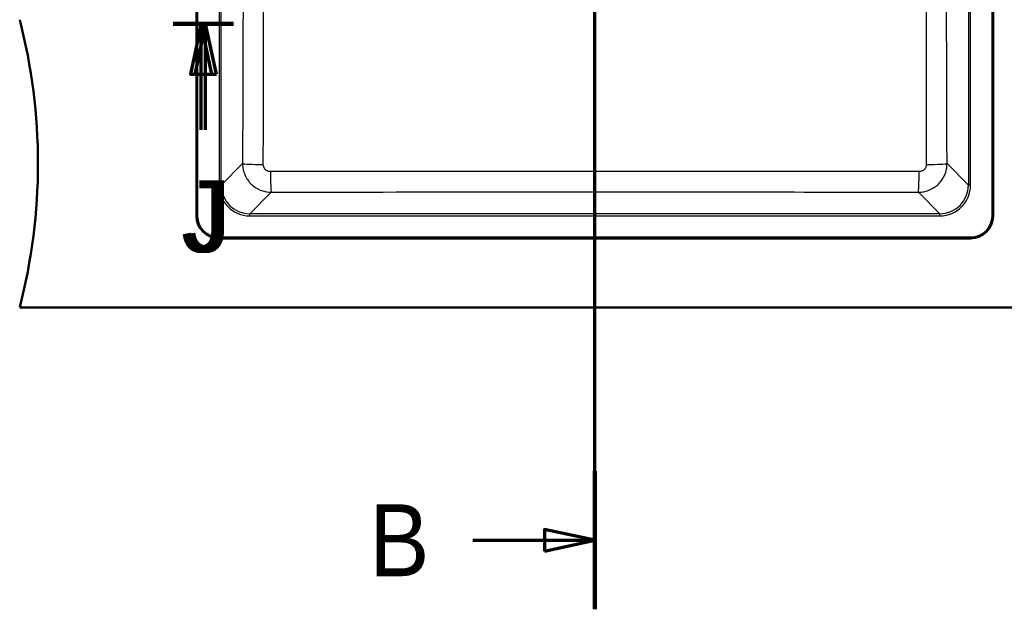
# Model space of a CAD drawing. Header units: millimetres. Extents: x 100 to 2000, y 93 to 4053.
# Tile 18 of 24: x 667 to 1352, y 3045 to 3455. Entities that reach past the tile are written whole.
import ezdxf

# ---------------------------------------------------------------- set-up
doc = ezdxf.new("R2010")
doc.units = ezdxf.units.MM
doc.header["$LTSCALE"] = 10
for name, color, linetype, lineweight in [('Section View Lines(ISO)', 7, 'Continuous', 70), ('Visible Edges(ISO)', 7, 'Continuous', 50), ('Visible Tangent Edges(ISO)', 7, 'Continuous', 25)]:
    doc.layers.add(name, color=color, linetype=linetype, lineweight=lineweight)
doc.styles.add('Text__5.0mm', font='arial.ttf', dxfattribs={"width": 0.9})

# ---------------------------------------------------------------- blocks, each defined once
blk = doc.blocks.new('2dTransSection1')
at = {"layer": 'Section View Lines(ISO)', "linetype": 'Continuous'}
for p, q in [((106.675, 304.508), (106.675, 405.317)), ((106.675, 400.516), (103.175, 401.266)), ((103.175, 401.266), (103.175, 399.766)), ((98.187, 400.516), (103.175, 400.516)), ((103.175, 400.516), (106.675, 400.516)), ((103.175, 399.766), (106.675, 400.516)), ((106.675, 309.309), (103.175, 310.059)), ((103.175, 310.059), (103.175, 308.559)), ((98.187, 309.309), (103.175, 309.309)), ((103.175, 309.309), (106.675, 309.309)), ((103.175, 308.559), (106.675, 309.309))]:
    blk.add_line(p, q, dxfattribs=at)
at = {"layer": 'Section View Lines(ISO)', "linetype": 'Continuous', "lineweight": 140}
for p, q in [((106.675, 395.716), (106.675, 405.317)), ((106.675, 304.508), (106.675, 314.109))]:
    blk.add_line(p, q, dxfattribs=at)
at = {"layer": 'Section View Lines(ISO)', "linetype": 'Continuous', "flags": 128}
for points in [[(103.175, 399.766), (106.675, 400.516), (103.175, 401.266), (103.175, 399.766)], [(103.175, 308.559), (106.675, 309.309), (103.175, 310.059), (103.175, 308.559)]]:
    blk.add_lwpolyline(points, dxfattribs=at)
at = {"layer": 'Section View Lines(ISO)'}
for points in [[(103.175, 399.766), (106.675, 400.516), (103.175, 401.266), (103.175, 399.766)], [(103.175, 308.559), (106.675, 309.309), (103.175, 310.059), (103.175, 308.559)]]:
    blk.add_solid(points, dxfattribs=at)
at = {"layer": 'Section View Lines(ISO)', "char_height": 5, "attachment_point": 7, "style": 'Text__5.0mm'}
for insert in [(90.979, 398.016), (90.979, 306.809)]:
    blk.add_mtext('B', dxfattribs=dict(at, insert=insert))
blk = doc.blocks.new('2dTransSection2')
at = {"layer": 'Section View Lines(ISO)', "linetype": 'Continuous'}
for p, q in [((77.354, 345.201), (81.548, 345.201)), ((79.298, 345.201), (78.548, 341.701)), ((79.604, 345.201), (78.854, 341.701)), ((79.298, 341.701), (79.298, 345.201)), ((80.048, 341.701), (79.298, 345.201)), ((79.604, 341.701), (79.604, 345.201)), ((80.354, 341.701), (79.604, 345.201)), ((78.548, 341.701), (80.048, 341.701)), ((78.854, 341.701), (80.354, 341.701)), ((79.298, 337.848), (79.298, 341.701)), ((79.604, 337.848), (79.604, 341.701))]:
    blk.add_line(p, q, dxfattribs=at)
at = {"layer": 'Section View Lines(ISO)', "linetype": 'Continuous', "lineweight": 140}
blk.add_line((77.354, 345.201), (81.548, 345.201), dxfattribs=at)
at = {"layer": 'Section View Lines(ISO)', "linetype": 'Continuous', "flags": 128}
for points in [[(80.048, 341.701), (79.298, 345.201), (78.548, 341.701), (80.048, 341.701)], [(80.354, 341.701), (79.604, 345.201), (78.854, 341.701), (80.354, 341.701)]]:
    blk.add_lwpolyline(points, dxfattribs=at)
at = {"layer": 'Section View Lines(ISO)'}
for points in [[(80.048, 341.701), (79.298, 345.201), (78.548, 341.701), (80.048, 341.701)], [(80.354, 341.701), (79.604, 345.201), (78.854, 341.701), (80.354, 341.701)]]:
    blk.add_solid(points, dxfattribs=at)
at = {"layer": 'Section View Lines(ISO)', "char_height": 5, "attachment_point": 7, "style": 'Text__5.0mm'}
for insert in [(77.906, 329.264), (78.212, 329.264)]:
    blk.add_mtext('J', dxfattribs=dict(at, insert=insert))

msp = doc.modelspace()

# ---------------------------------------------------------------- linework, layer by layer
at = {"layer": 'Visible Edges(ISO)'}
for p, q in [((789.75, 3318.43), (789.75, 3791.43)), ((790.25, 3791.43), (790.25, 3318.43)), ((1343.25, 3318.43), (1343.25, 3791.43)), ((1343.75, 3791.43), (1343.75, 3318.43)), ((805.25, 3303.43), (1328.25, 3303.43)), ((1328.25, 3302.93), (805.25, 3302.93)), ((666.75, 3254.93), (1466.75, 3254.93))]:
    msp.add_line(p, q, dxfattribs=at)
for centre, radius, start, end in [((279.46, 3354.93), 400, 345.52249, 14.47751), ((805.25, 3318.43), 15.5, 180, 270), ((805.25, 3318.43), 15, 180, 270), ((1328.25, 3318.43), 15, 270, 0), ((1328.25, 3318.43), 15.5, 270, 0)]:
    msp.add_arc(centre, radius, start, end, dxfattribs=at)
at = {"layer": 'Visible Tangent Edges(ISO)'}
for p, q in [((805.38, 3769.89), (805.38, 3339.98)), ((806.87, 3339.98), (806.87, 3769.89)), ((1326.63, 3769.89), (1326.63, 3339.98)), ((1328.13, 3339.98), (1328.13, 3769.89)), ((821.77, 3354.87), (806.87, 3339.98)), ((1326.63, 3339.98), (1311.74, 3354.87)), ((805.38, 3339.98), (806.87, 3339.98)), ((1328.13, 3339.98), (1326.63, 3339.98)), ((826.8, 3320.05), (841.69, 3334.94)), ((1291.82, 3334.94), (1306.71, 3320.05)), ((1306.71, 3320.05), (826.8, 3320.05)), ((826.8, 3318.56), (826.8, 3320.05)), ((826.8, 3318.56), (1306.71, 3318.56)), ((1306.71, 3318.56), (1306.71, 3320.05))]:
    msp.add_line(p, q, dxfattribs=at)
for centre, major_axis, ratio, start_param, end_param in [((836.71, 3354.87), (-15, 0.05), 0.038561, 0.087332, 1.535378), ((841.69, 3349.89), (0.05, -15), 0.034882, 4.75144, 6.195866), ((1291.82, 3349.89), (-0.05, -15), 0.034882, 0.08732, 1.531746), ((1296.8, 3354.87), (15, 0.05), 0.038561, 4.747807, 6.195854), ((826.96, 3340.14), (-15.32, -15.32), 0.992433, 5.501585, 7.064785), ((826.96, 3340.14), (-14.27, -14.27), 0.991312, 5.501585, 7.064785), ((1306.55, 3340.14), (15.32, -15.32), 0.992433, 5.501585, 7.064785), ((1306.55, 3340.14), (14.27, -14.27), 0.991312, 5.501585, 7.064785)]:
    msp.add_ellipse(centre, major_axis=major_axis, ratio=ratio, start_param=start_param, end_param=end_param, dxfattribs=at)
for points, knots in [([(822.2, 3684.56), (822.25, 3652.83), (822.27, 3621.09), (822.26, 3566.13), (822.24, 3542.9), (822.11, 3464.73), (821.95, 3409.79), (821.77, 3354.87)], [-32.977614, -32.977614, -32.977614, -32.977614, -23.457174, -23.457174, -16.488807, -16.488807, 0, 0, 0, 0]), ([(836.18, 3354.29), (836.3, 3409.27), (836.37, 3464.3), (836.42, 3542.7), (836.42, 3566), (836.43, 3621.15), (836.42, 3653), (836.41, 3684.82)], [0, 0, 0, 0, 16.488807, 16.488807, 23.457174, 23.457174, 32.977614, 32.977614, 32.977614, 32.977614]), ([(1297.1, 3684.82), (1297.09, 3667.53), (1297.09, 3650.22), (1297.08, 3595.08), (1297.08, 3557.23), (1297.13, 3464.3), (1297.21, 3409.27), (1297.33, 3354.29)], [0, 0, 0, 0, 5.174697, 5.174697, 16.488809, 16.488809, 32.977618, 32.977618, 32.977618, 32.977618]), ([(1311.74, 3354.87), (1311.56, 3409.79), (1311.4, 3464.73), (1311.25, 3557.39), (1311.23, 3595.1), (1311.26, 3650.07), (1311.28, 3667.31), (1311.3, 3684.56)], [-32.977618, -32.977618, -32.977618, -32.977618, -16.488809, -16.488809, -5.174697, -5.174697, 0, 0, 0, 0]), ([(821.77, 3354.87), (821.77, 3353.58), (821.91, 3352.28), (822.57, 3348.97), (823.31, 3347), (825.55, 3343), (827.18, 3341.05), (831.09, 3337.86), (833.37, 3336.63), (837.7, 3335.27), (839.69, 3334.95), (841.69, 3334.94)], [0, 0, 0, 0, 0.0978928, 0.0978928, 0.2545214, 0.2545214, 0.442069, 0.442069, 0.6328766, 0.6328766, 0.7837621, 0.7837621, 0.7837621, 0.7837621]), ([(841.17, 3349.3), (840.66, 3349.3), (840.16, 3349.37), (839.07, 3349.71), (838.5, 3350.02), (837.52, 3350.82), (837.11, 3351.31), (836.55, 3352.31), (836.37, 3352.81), (836.21, 3353.64), (836.18, 3353.97), (836.18, 3354.29)], [-0.7837621, -0.7837621, -0.7837621, -0.7837621, -0.6328766, -0.6328766, -0.442069, -0.442069, -0.2545214, -0.2545214, -0.0978928, -0.0978928, 0, 0, 0, 0]), ([(1292.34, 3349.3), (1256.96, 3349.37), (1221.56, 3349.42), (1146.37, 3349.48), (1106.56, 3349.5), (1017.45, 3349.5), (968.15, 3349.48), (892.99, 3349.39), (867.07, 3349.35), (841.17, 3349.3)], [0, 0, 0, 0, 10.606746, 10.606746, 22.51219, 22.51219, 37.258384, 37.258384, 45.02438, 45.02438, 45.02438, 45.02438]), ([(1291.82, 3334.94), (1293.11, 3334.95), (1294.4, 3335.08), (1297.71, 3335.75), (1299.68, 3336.48), (1303.68, 3338.72), (1305.63, 3340.35), (1308.82, 3344.25), (1310.05, 3346.53), (1311.42, 3350.86), (1311.73, 3352.87), (1311.74, 3354.87)], [0, 0, 0, 0, 0.0977642, 0.0977642, 0.254187, 0.254187, 0.4414739, 0.4414739, 0.6321785, 0.6321785, 0.7837621, 0.7837621, 0.7837621, 0.7837621]), ([(1297.33, 3354.29), (1297.33, 3353.79), (1297.26, 3353.28), (1296.92, 3352.19), (1296.61, 3351.62), (1295.81, 3350.64), (1295.33, 3350.23), (1294.32, 3349.67), (1293.82, 3349.49), (1292.99, 3349.33), (1292.67, 3349.3), (1292.34, 3349.3)], [-0.7837621, -0.7837621, -0.7837621, -0.7837621, -0.6321785, -0.6321785, -0.4414739, -0.4414739, -0.254187, -0.254187, -0.0977642, -0.0977642, 0, 0, 0, 0]), ([(841.69, 3334.94), (867.56, 3335.02), (893.43, 3335.1), (968.45, 3335.27), (1017.6, 3335.34), (1106.44, 3335.34), (1146.12, 3335.29), (1221.14, 3335.15), (1256.48, 3335.05), (1291.82, 3334.94)], [-45.02438, -45.02438, -45.02438, -45.02438, -37.258384, -37.258384, -22.51219, -22.51219, -10.606746, -10.606746, 0, 0, 0, 0])]:
    msp.add_open_spline(points, degree=3, knots=knots, dxfattribs=at)

# ---------------------------------------------------------------- block references
at = {"layer": 'Section View Lines(ISO)', "xscale": 10, "yscale": 10, "zscale": 10}
for name in ['2dTransSection1', '2dTransSection2']:
    msp.add_blockref(name, (0, 0), dxfattribs=at)

doc.saveas('drawing.dxf')
